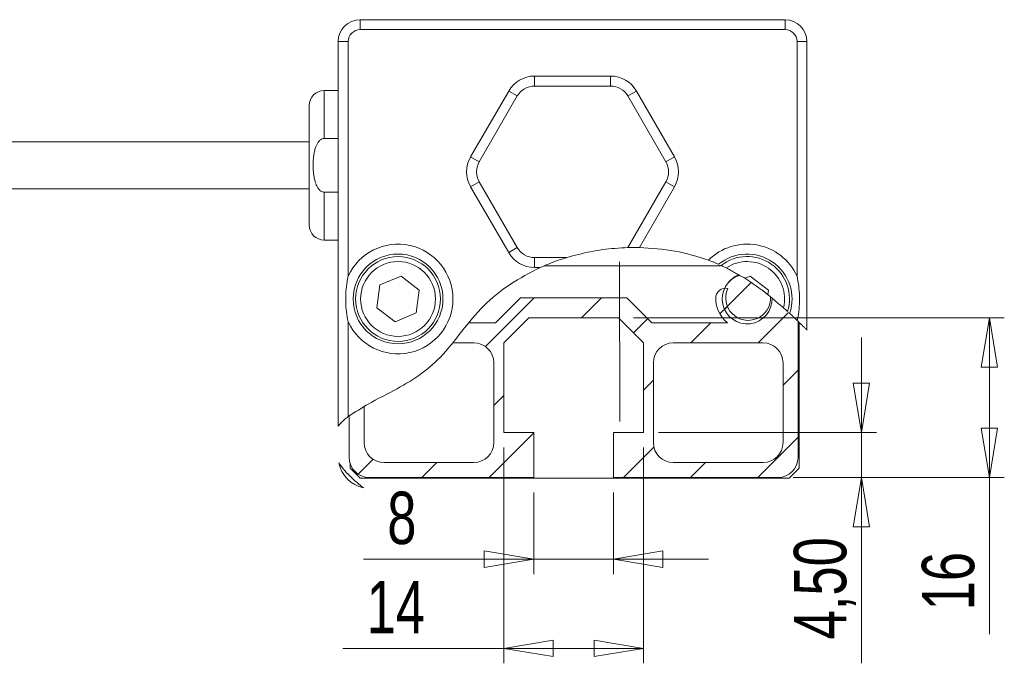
# Model space of a CAD drawing. Header units: millimetres. Extents: x 25 to 384, y 77 to 282.
# Tile 2 of 4: x 91 to 156, y 217 to 260. Entities that reach past the tile are written whole.
import ezdxf

# ---------------------------------------------------------------- set-up
doc = ezdxf.new("R2010")
doc.units = ezdxf.units.MM
doc.linetypes.add('CENTERX2', pattern=[20.32, 12.7, -2.54, 2.54, -2.54])
doc.styles.add('SLDTEXTSTYLE0', font='TXT', dxfattribs={"width": 0.75})
doc.dimstyles.new('SLDDIMSTYLE0', dxfattribs={"dimtxt": 3.5, "dimasz": 3.302, "dimexe": 0, "dimexo": 0.0625, "dimgap": 0.875, "dimtad": 1, "dimtoh": 1, "dimlfac": 1.5, "dimrnd": 1e-09, "dimzin": 12, "dimdsep": 46, "dimtxsty": 'SLDTEXTSTYLE0', "dimblk1": 'CLOSED', "dimblk2": 'CLOSED', "dimsah": 1, "dimcen": 0.09, "dimadec": 0, "dimazin": 0, "dimtfac": 1, "dimtofl": 0, "dimtmove": 0, "dimatfit": 3, "dimldrblk": 'CLOSED', "dimfxl": 1, "dimtolj": 1, "dimtzin": 12, "dimarcsym": 0})
doc.dimstyles.new('SLDDIMSTYLE2', dxfattribs={"dimtxt": 3.5, "dimasz": 3.302, "dimexe": 0, "dimexo": 0.0625, "dimgap": 0.875, "dimtad": 1, "dimtoh": 1, "dimlfac": 1.5, "dimrnd": 1e-09, "dimzin": 12, "dimdsep": 46, "dimtxsty": 'SLDTEXTSTYLE0', "dimblk1": 'CLOSED', "dimblk2": 'CLOSED', "dimsah": 1, "dimcen": 0.09, "dimadec": 0, "dimazin": 0, "dimtfac": 1, "dimtofl": 0, "dimtmove": 0, "dimatfit": 3, "dimldrblk": 'CLOSED', "dimfxl": 1, "dimtolj": 1, "dimtzin": 12, "dimarcsym": 0})

# ---------------------------------------------------------------- blocks, each defined once
blk = doc.blocks.new('_CLOSED')
at = {"color": 0, "linetype": 'ByBlock', "lineweight": -2}
for p, q in [((-1, 0.166667), (0, 0)), ((-1, 0.166667), (-1, -0.166667)), ((0, 0), (-1, -0.166667)), ((0, 0), (-1, 0))]:
    blk.add_line(p, q, dxfattribs=at)
blk = doc.blocks.new('*D13')
at = {"color": 7, "linetype": 'Continuous', "lineweight": 0}
for p, q in [((146.846, 232.721), (146.846, 239.071)), ((133.277, 232.721), (147.846, 232.721)), ((146.846, 232.721), (146.846, 229.721)), ((142.277, 229.721), (147.846, 229.721)), ((146.846, 229.721), (146.846, 217.315))]:
    blk.add_line(p, q, dxfattribs=at)
at = {"color": 7, "linetype": 'Continuous', "lineweight": 0, "xscale": 3.302, "yscale": 3.302}
for p, rotation in [((146.846, 232.721, 2.067), 270), ((146.846, 229.721, 2.067), 90)]:
    blk.add_blockref('_CLOSED', p, dxfattribs=dict(at, rotation=rotation))
at = {"color": 7, "linetype": 'Continuous', "lineweight": 0, "insert": (142.334, 218.902), "char_height": 3.5, "attachment_point": 1, "rotation": 90, "style": 'SLDTEXTSTYLE0'}
blk.add_mtext('4,50', dxfattribs=at)
blk = doc.blocks.new('*D14')
at = {"color": 7, "linetype": 'Continuous', "lineweight": 0}
for p, q in [((131.61, 240.388), (156.399, 240.388)), ((155.399, 240.388), (155.399, 229.721)), ((142.277, 229.721), (156.399, 229.721)), ((155.399, 229.721), (155.399, 219.252))]:
    blk.add_line(p, q, dxfattribs=at)
at = {"color": 7, "linetype": 'Continuous', "lineweight": 0, "xscale": 3.302, "yscale": 3.302}
for p, rotation in [((155.399, 240.388, 2.067), 90), ((155.399, 229.721, 2.067), 270)]:
    blk.add_blockref('_CLOSED', p, dxfattribs=dict(at, rotation=rotation))
at = {"color": 7, "linetype": 'Continuous', "lineweight": 0, "insert": (150.887, 220.84), "char_height": 3.5, "attachment_point": 1, "rotation": 90, "style": 'SLDTEXTSTYLE0'}
blk.add_mtext('16', dxfattribs=at)
blk = doc.blocks.new('*D15')
at = {"color": 7, "linetype": 'Continuous', "lineweight": 0}
for p, q in [((124.943, 228.721), (124.943, 223.262)), ((130.277, 228.721), (130.277, 223.262)), ((124.943, 224.262), (113.567, 224.262)), ((124.943, 224.262), (130.277, 224.262)), ((130.277, 224.262), (136.627, 224.262))]:
    blk.add_line(p, q, dxfattribs=at)
at = {"color": 7, "linetype": 'Continuous', "lineweight": 0, "xscale": 3.302, "yscale": 3.302}
for p, rotation in [((124.943, 224.262, 2.067), 360), ((130.277, 224.262, 2.067), 180)]:
    blk.add_blockref('_CLOSED', p, dxfattribs=dict(at, rotation=rotation))
at = {"color": 7, "linetype": 'Continuous', "lineweight": 0, "insert": (115.154, 228.774), "char_height": 3.5, "attachment_point": 1, "style": 'SLDTEXTSTYLE0'}
blk.add_mtext('8', dxfattribs=at)
blk = doc.blocks.new('*D16')
at = {"color": 7, "linetype": 'Continuous', "lineweight": 0}
for p, q in [((122.943, 231.721), (122.943, 217.302)), ((132.277, 231.721), (132.277, 217.302)), ((122.943, 218.302), (112.184, 218.302)), ((122.943, 218.302), (132.277, 218.302))]:
    blk.add_line(p, q, dxfattribs=at)
at = {"color": 7, "linetype": 'Continuous', "lineweight": 0, "xscale": 3.302, "yscale": 3.302}
for p, rotation in [((122.943, 218.302, 2.067), 180), ((132.277, 218.302, 2.067), 360)]:
    blk.add_blockref('_CLOSED', p, dxfattribs=dict(at, rotation=rotation))
at = {"color": 7, "linetype": 'Continuous', "lineweight": 0, "insert": (113.771, 222.814), "char_height": 3.5, "attachment_point": 1, "style": 'SLDTEXTSTYLE0'}
blk.add_mtext('14', dxfattribs=at)

msp = doc.modelspace()

# ---------------------------------------------------------------- hatches: boundary and pattern name
at = {"linetype": 'Continuous', "lineweight": 0}
h = msp.add_hatch(dxfattribs=at)
h.set_pattern_fill('ANSI31', style=0)
edge = h.paths.add_edge_path(flags=0)
edge.add_arc((139.2099, 241.6547), 1.6667, 107.204939, 362.181445)
edge.add_spline(control_points=[(140.8754, 241.7182), (140.1936, 242.2772), (139.4757, 242.7979), (138.7169, 243.2468)], knot_values=[0, 0, 0, 0, 0.0039674, 0.0039674, 0.0039674, 0.0039674], weights=[1, 1, 1, 1], degree=3, periodic=0)
h = msp.add_hatch(dxfattribs=at)
h.set_pattern_fill('ANSI31', style=0)
edge = h.paths.add_edge_path(flags=0)
edge.add_arc((139.2099, 241.6547), 1.6667, 107.204939, 362.181445)
edge.add_spline(control_points=[(140.8754, 241.7182), (140.1936, 242.2772), (139.4757, 242.7979), (138.7169, 243.2468)], knot_values=[0, 0, 0, 0, 0.0039674, 0.0039674, 0.0039674, 0.0039674], weights=[1, 1, 1, 1], degree=3, periodic=0)
h = msp.add_hatch(dxfattribs=at)
h.set_pattern_fill('ANSI31', style=0)
edge = h.paths.add_edge_path(flags=0)
edge.add_arc((139.2766, 241.7214), 1.5, 106.183888, 110, ccw=False)
edge.add_spline(control_points=[(138.8585, 243.162), (138.8252, 243.1822), (138.7919, 243.2022), (138.7584, 243.2222)], knot_values=[0, 0, 0, 0, 0.0001752, 0.0001752, 0.0001752, 0.0001752], weights=[1, 1, 1, 1], degree=3, periodic=0)
edge.add_arc((139.425, 243.214), 0.6667, 179.299308, 187.160412)
h = msp.add_hatch(dxfattribs=at)
h.set_pattern_fill('ANSI31', style=0)
edge = h.paths.add_edge_path(flags=0)
edge.add_arc((139.2766, 241.7214), 1.5, 106.183888, 110, ccw=False)
edge.add_spline(control_points=[(138.8585, 243.162), (138.8252, 243.1822), (138.7919, 243.2022), (138.7584, 243.2222)], knot_values=[0, 0, 0, 0, 0.0001752, 0.0001752, 0.0001752, 0.0001752], weights=[1, 1, 1, 1], degree=3, periodic=0)
edge.add_arc((139.425, 243.214), 0.6667, 179.299308, 187.160412)
h = msp.add_hatch(dxfattribs=at)
h.set_pattern_fill('ANSI31', style=0)
edge = h.paths.add_edge_path(flags=0)
edge.add_line((119.5356, 238.7214), (120.9433, 238.7214))
edge.add_arc((120.9433, 237.3881), 1.3333, 0, 90, ccw=False)
edge.add_line((122.2766, 237.3881), (122.2766, 232.0547))
edge.add_arc((120.9433, 232.0547), 1.3333, 270, 360, ccw=False)
edge.add_line((120.9433, 230.7214), (114.9433, 230.7214))
edge.add_arc((114.9433, 232.0547), 1.3333, 180, 270, ccw=False)
edge.add_line((113.6099, 232.0547), (113.6099, 234.4746))
edge.add_spline(control_points=[(113.6099, 234.4746), (113.267, 234.28), (112.9278, 234.0759), (112.6099, 233.8425)], knot_values=[0, 0, 0, 0, 0.0017746, 0.0017746, 0.0017746, 0.0017746], weights=[1, 1, 1, 1], degree=3, periodic=0)
edge.add_line((112.6099, 233.8425), (112.6099, 231.0547))
edge.add_arc((113.9433, 231.0547), 1.3333, 180, 270)
edge.add_line((113.9433, 229.7214), (124.9433, 229.7214))
edge.add_line((124.9433, 229.7214), (124.9433, 232.7214))
edge.add_line((124.9433, 232.7214), (122.9433, 232.7214))
edge.add_line((122.9433, 232.7214), (122.9433, 238.7214))
edge.add_line((122.9433, 238.7214), (124.6099, 240.3881))
edge.add_line((124.6099, 240.3881), (130.6099, 240.3881))
edge.add_line((130.6099, 240.3881), (132.2766, 238.7214))
edge.add_line((132.2766, 238.7214), (132.2766, 232.7214))
edge.add_line((132.2766, 232.7214), (130.2766, 232.7214))
edge.add_line((130.2766, 232.7214), (130.2766, 229.7214))
edge.add_line((130.2766, 229.7214), (141.2766, 229.7214))
edge.add_arc((141.2766, 231.0547), 1.3333, 270, 360)
edge.add_line((142.6099, 231.0547), (142.6099, 240.1644))
edge.add_spline(control_points=[(142.6099, 240.1644), (142.0194, 240.7327), (141.4113, 241.2845), (140.7745, 241.8004)], knot_values=[0, 0, 0, 0, 0.0036881, 0.0036881, 0.0036881, 0.0036881], weights=[1, 1, 1, 1], degree=3, periodic=0)
edge.add_arc((139.2766, 241.7214), 1.5, -205, 3.018853, ccw=False)
edge.add_arc((137.7767, 241.7036), 0.6667, 77.839588, 180.679177)
edge.add_arc((139.2766, 241.7214), 2.1667, 180.679177, 230.284863)
edge.add_line((137.8922, 240.0547), (132.8289, 240.0547))
edge.add_line((132.8289, 240.0547), (131.1622, 241.7214))
edge.add_line((131.1622, 241.7214), (124.0576, 241.7214))
edge.add_line((124.0576, 241.7214), (122.391, 240.0547))
edge.add_line((122.391, 240.0547), (120.5926, 240.0547))
edge.add_spline(control_points=[(120.5926, 240.0547), (120.2354, 239.6142), (119.893, 239.1618), (119.5356, 238.7214)], knot_values=[0, 0, 0, 0, 0.0025522, 0.0025522, 0.0025522, 0.0025522], weights=[1, 1, 1, 1], degree=3, periodic=0)
edge = h.paths.add_edge_path(flags=0)
edge.add_arc((134.2766, 237.3881), 1.3333, 90, 180, ccw=False)
edge.add_line((134.2766, 238.7214), (140.2766, 238.7214))
edge.add_arc((140.2766, 237.3881), 1.3333, 0, 90, ccw=False)
edge.add_line((141.6099, 237.3881), (141.6099, 232.0547))
edge.add_arc((140.2766, 232.0547), 1.3333, 270, 360, ccw=False)
edge.add_line((140.2766, 230.7214), (134.2766, 230.7214))
edge.add_arc((134.2766, 232.0547), 1.3333, 180, 270, ccw=False)
edge.add_line((132.9433, 232.0547), (132.9433, 237.3881))
h = msp.add_hatch(dxfattribs=at)
h.set_pattern_fill('ANSI31', style=0)
edge = h.paths.add_edge_path(flags=0)
edge.add_line((119.5356, 238.7214), (120.9433, 238.7214))
edge.add_arc((120.9433, 237.3881), 1.3333, 0, 90, ccw=False)
edge.add_line((122.2766, 237.3881), (122.2766, 232.0547))
edge.add_arc((120.9433, 232.0547), 1.3333, 270, 360, ccw=False)
edge.add_line((120.9433, 230.7214), (114.9433, 230.7214))
edge.add_arc((114.9433, 232.0547), 1.3333, 180, 270, ccw=False)
edge.add_line((113.6099, 232.0547), (113.6099, 234.4746))
edge.add_spline(control_points=[(113.6099, 234.4746), (113.267, 234.28), (112.9278, 234.0759), (112.6099, 233.8425)], knot_values=[0, 0, 0, 0, 0.0017746, 0.0017746, 0.0017746, 0.0017746], weights=[1, 1, 1, 1], degree=3, periodic=0)
edge.add_line((112.6099, 233.8425), (112.6099, 231.0547))
edge.add_arc((113.9433, 231.0547), 1.3333, 180, 270)
edge.add_line((113.9433, 229.7214), (124.9433, 229.7214))
edge.add_line((124.9433, 229.7214), (124.9433, 232.7214))
edge.add_line((124.9433, 232.7214), (122.9433, 232.7214))
edge.add_line((122.9433, 232.7214), (122.9433, 238.7214))
edge.add_line((122.9433, 238.7214), (124.6099, 240.3881))
edge.add_line((124.6099, 240.3881), (130.6099, 240.3881))
edge.add_line((130.6099, 240.3881), (132.2766, 238.7214))
edge.add_line((132.2766, 238.7214), (132.2766, 232.7214))
edge.add_line((132.2766, 232.7214), (130.2766, 232.7214))
edge.add_line((130.2766, 232.7214), (130.2766, 229.7214))
edge.add_line((130.2766, 229.7214), (141.2766, 229.7214))
edge.add_arc((141.2766, 231.0547), 1.3333, 270, 360)
edge.add_line((142.6099, 231.0547), (142.6099, 240.1644))
edge.add_spline(control_points=[(142.6099, 240.1644), (142.0194, 240.7327), (141.4113, 241.2845), (140.7745, 241.8004)], knot_values=[0, 0, 0, 0, 0.0036881, 0.0036881, 0.0036881, 0.0036881], weights=[1, 1, 1, 1], degree=3, periodic=0)
edge.add_arc((139.2766, 241.7214), 1.5, -205, 3.018853, ccw=False)
edge.add_arc((137.7767, 241.7036), 0.6667, 77.839588, 180.679177)
edge.add_arc((139.2766, 241.7214), 2.1667, 180.679177, 230.284863)
edge.add_line((137.8922, 240.0547), (132.8289, 240.0547))
edge.add_line((132.8289, 240.0547), (131.1622, 241.7214))
edge.add_line((131.1622, 241.7214), (124.0576, 241.7214))
edge.add_line((124.0576, 241.7214), (122.391, 240.0547))
edge.add_line((122.391, 240.0547), (120.5926, 240.0547))
edge.add_spline(control_points=[(120.5926, 240.0547), (120.2354, 239.6142), (119.893, 239.1618), (119.5356, 238.7214)], knot_values=[0, 0, 0, 0, 0.0025522, 0.0025522, 0.0025522, 0.0025522], weights=[1, 1, 1, 1], degree=3, periodic=0)
edge = h.paths.add_edge_path(flags=0)
edge.add_arc((134.2766, 237.3881), 1.3333, 90, 180, ccw=False)
edge.add_line((134.2766, 238.7214), (140.2766, 238.7214))
edge.add_arc((140.2766, 237.3881), 1.3333, 0, 90, ccw=False)
edge.add_line((141.6099, 237.3881), (141.6099, 232.0547))
edge.add_arc((140.2766, 232.0547), 1.3333, 270, 360, ccw=False)
edge.add_line((140.2766, 230.7214), (134.2766, 230.7214))
edge.add_arc((134.2766, 232.0547), 1.3333, 180, 270, ccw=False)
edge.add_line((132.9433, 232.0547), (132.9433, 237.3881))

# ---------------------------------------------------------------- linework, layer by layer
at = {"color": 7, "linetype": 'Continuous', "lineweight": 15}
for p, q in [((113.3433, 260.3214), (113.3433, 259.6547)), ((113.3433, 260.3214), (141.7433, 260.3214)), ((141.7433, 259.6547), (141.7433, 260.3214)), ((141.7433, 259.6547), (113.3433, 259.6547)), ((111.8766, 233.1512), (111.8766, 258.8547)), ((111.8766, 258.8547), (112.5433, 258.8547)), ((112.5433, 258.8547), (112.5433, 243.1823)), ((142.5433, 243.1823), (142.5433, 258.8547)), ((142.5433, 258.8547), (143.2099, 258.8547)), ((143.2099, 258.8547), (143.2099, 239.5761)), ((125.0029, 256.5547), (130.0836, 256.5547)), ((125.0029, 255.8881), (125.0029, 256.5547)), ((130.0836, 255.8881), (130.0836, 256.5547)), ((110.9433, 255.5881), (110.9433, 252.3831)), ((120.7305, 251.1547), (123.2709, 255.5547)), ((123.8482, 255.2214), (123.2709, 255.5547)), ((130.0836, 255.8881), (125.0029, 255.8881)), ((131.2383, 255.2214), (131.8157, 255.5547)), ((131.8157, 255.5547), (134.356, 251.1547)), ((123.8482, 255.2214), (121.3079, 250.8214)), ((133.7786, 250.8214), (131.2383, 255.2214)), ((109.9433, 252.0241), (109.9433, 254.5881)), ((110.9433, 252.3831), (111.8766, 252.3831)), ((109.9433, 246.5881), (109.9433, 252.0241)), ((120.7305, 251.1547), (121.3079, 250.8214)), ((133.7786, 250.8214), (134.356, 251.1547)), ((120.7305, 249.1547), (121.3079, 249.4881)), ((121.3079, 249.4881), (123.8482, 245.0881)), ((131.2383, 245.0881), (133.7786, 249.4881)), ((133.7786, 249.4881), (134.356, 249.1547)), ((110.9433, 248.793), (111.8766, 248.793)), ((110.9433, 248.793), (110.9433, 245.5881)), ((123.2709, 244.7547), (120.7305, 249.1547)), ((134.356, 249.1547), (132.0091, 245.0898)), ((123.2709, 244.7547), (123.8482, 245.0881)), ((131.2409, 245.0865), (131.2383, 245.0881)), ((125.0029, 243.7547), (125.0029, 244.4214)), ((125.0029, 244.4214), (127.142, 244.4214)), ((125.3731, 243.7547), (125.0029, 243.7547)), ((125.676, 243.8774), (137.3758, 243.8774)), ((116.077, 243.1812), (114.6548, 242.5915)), ((117.2988, 242.2445), (116.077, 243.1812)), ((139.4103, 243.1812), (139.0613, 243.0365)), ((140.6321, 242.2445), (139.4103, 243.1812)), ((114.6548, 242.5915), (114.4544, 241.065)), ((117.0984, 240.718), (117.2988, 242.2445)), ((140.5929, 241.9459), (140.6321, 242.2445)), ((124.0576, 241.7214), (122.391, 240.0547)), ((131.1622, 241.7214), (124.0576, 241.7214)), ((131.1622, 241.7214), (132.8289, 240.0547)), ((114.4544, 241.065), (115.6762, 240.1282)), ((115.6762, 240.1282), (117.0984, 240.718)), ((124.6099, 240.3881), (122.9433, 238.7214)), ((124.6099, 240.3881), (130.6099, 240.3881)), ((130.6099, 240.3881), (132.2766, 238.7214)), ((112.5433, 240.1272), (112.5433, 233.7928)), ((122.391, 240.0547), (120.5926, 240.0547)), ((132.8289, 240.0547), (137.8922, 240.0547)), ((142.6099, 231.0547), (142.6099, 240.1644)), ((142.6766, 240.0997), (142.6766, 230.3547)), ((119.5356, 238.7214), (120.9433, 238.7214)), ((122.9433, 238.7214), (122.9433, 232.7214)), ((132.2766, 238.7214), (132.2766, 232.7214)), ((140.2766, 238.7214), (134.2766, 238.7214)), ((122.2766, 237.3881), (122.2766, 232.0547)), ((132.9433, 237.3881), (132.9433, 232.0547)), ((141.6099, 237.3881), (141.6099, 232.0547)), ((113.6099, 234.4746), (113.6099, 232.0547)), ((112.6099, 231.0547), (112.6099, 233.8425)), ((122.9433, 232.7214), (124.9433, 232.7214)), ((124.9433, 232.7214), (124.9433, 229.7214)), ((132.2766, 232.7214), (130.2766, 232.7214)), ((130.2766, 232.7214), (130.2766, 229.7214)), ((112.6766, 230.3547), (112.6766, 230.6384)), ((112.6766, 230.3547), (113.3433, 229.6881)), ((114.9433, 230.7214), (120.9433, 230.7214)), ((140.2766, 230.7214), (134.2766, 230.7214)), ((142.0099, 229.6881), (142.6766, 230.3547)), ((142.0099, 229.6881), (113.3433, 229.6881)), ((124.9433, 229.7214), (113.9433, 229.7214)), ((130.2766, 229.7214), (141.2766, 229.7214))]:
    msp.add_line(p, q, dxfattribs=at)
at = {"color": 7, "linetype": 'CENTERX2', "lineweight": 0}
msp.add_line((130.6766, 244.1327), (130.6985, 233.4661), dxfattribs=at)
at = {"color": 7, "linetype": 'Continuous', "lineweight": 15}
for radius in [3, 2.8333, 2.5]:
    msp.add_circle((115.8766, 241.6547), radius, dxfattribs=at)
for centre, radius, start, end in [((113.3433, 258.8547), 1.4667, 90, 180), ((141.7433, 258.8547), 1.4667, 0, 90), ((113.3433, 258.8547), 0.8, 90, 180), ((141.7433, 258.8547), 0.8, 0, 90), ((125.0029, 254.5547), 2, 90, 150), ((130.0836, 254.5547), 2, 30, 90), ((110.9433, 254.5881), 1, 90, 180), ((125.0029, 254.5547), 1.3333, 90, 150), ((130.0836, 254.5547), 1.3333, 30, 90), ((122.4626, 250.1547), 2, 150, 210), ((122.4626, 250.1547), 1.3333, 150, 210), ((132.6239, 250.1547), 1.3333, 330, 30), ((132.6239, 250.1547), 2, 330, 30), ((110.9433, 246.5881), 1, 180, 270), ((115.8766, 241.6547), 3.6667, 0, 155.380023), ((125.0029, 245.7547), 1.3333, 210, 270), ((130.0836, 245.7547), 1.3333, 329.919295, 330), ((139.2099, 241.6547), 3.6667, 24.619977, 134.949489), ((125.0029, 245.7547), 2, 210, 270), ((139.2099, 241.6547), 3, 341.270552, 129.39682), ((139.2099, 241.6547), 2.8333, 342.766289, 127.705198), ((139.2099, 241.6547), 2.5, 346.347516, 123.761715), ((139.2099, 241.6547), 1.6667, 107.204939, 2.181445), ((139.3433, 241.6547), 1.7667, 113.28603, 140.041473), ((137.7767, 241.7036), 0.6667, 77.839588, 180.679177), ((139.2766, 241.7214), 1.5, 155, 3.018853), ((115.8766, 241.6547), 3.6667, 204.619977, 0), ((139.2766, 241.7214), 2.1667, 180.679177, 230.284863), ((120.9433, 237.3881), 1.3333, 0, 90), ((134.2766, 237.3881), 1.3333, 90, 180), ((140.2766, 237.3881), 1.3333, 0, 90), ((114.9433, 232.0547), 1.3333, 180, 270), ((120.9433, 232.0547), 1.3333, 270, 0), ((134.2766, 232.0547), 1.3333, 180, 270), ((140.2766, 232.0547), 1.3333, 270, 0), ((113.9433, 231.0547), 1.3333, 180, 270), ((141.2766, 231.0547), 1.3333, 270, 0), ((114.0099, 231.1214), 2.1333, 191.254184, 258.114158)]:
    msp.add_arc(centre, radius, start, end, dxfattribs=at)
for points in [[(111.8766, 255.5881), (110.9433, 255.5881)], [(109.9433, 252.1547), (59.2766, 252.1547)], [(59.2766, 249.0214), (109.9433, 249.0214)], [(110.9433, 245.5881), (111.8766, 245.5881)], [(131.2409, 245.0865), (131.2374, 245.0864)], [(137.3589, 243.9084), (137.4237, 243.8774)], [(139.0613, 243.0365), (137.8206, 243.7331)], [(141.6393, 241.0646), (140.5929, 241.9459)]]:
    msp.add_open_spline(points, degree=1, dxfattribs=at)
for points, knots in [([(110.9433, 252.3831), (110.8993, 252.3783), (110.8115, 252.3686), (110.7019, 252.304), (110.6137, 252.2253), (110.5239, 252.1154), (110.4371, 251.9648), (110.3524, 251.7549), (110.286, 251.5127), (110.2379, 251.2409), (110.2089, 250.9634), (110.1961, 250.6798), (110.1989, 250.3924), (110.2181, 250.1013), (110.2568, 249.8098), (110.3144, 249.5477), (110.3905, 249.3181), (110.4677, 249.1539), (110.5486, 249.0294), (110.6166, 248.9485), (110.6892, 248.8837), (110.7753, 248.8281), (110.8635, 248.7966), (110.9253, 248.7938), (110.9433, 248.793)], [0, 0, 0, 0, 0.0313834, 0.0625957, 0.0889288, 0.1159719, 0.1638089, 0.2128, 0.2777206, 0.3433111, 0.410232, 0.4774117, 0.5465478, 0.6159115, 0.6862028, 0.756989, 0.8077455, 0.8592059, 0.8863567, 0.9139001, 0.9346066, 0.9557901, 0.9871459, 1, 1, 1, 1]), ([(131.2374, 245.0864), (130.9467, 245.0729), (130.1083, 245.034), (128.7294, 244.8491), (127.6709, 244.5639), (127.142, 244.4214)], [0, 0, 0, 0, 0.2098964, 0.6052682, 1, 1, 1, 1]), ([(132.0091, 245.0898), (131.8949, 245.0913), (131.6832, 245.0942), (131.4404, 245.0913), (131.2881, 245.0879), (131.2564, 245.087), (131.2409, 245.0865)], [0, 0, 0, 0, 0.320612, 0.5942828, 0.8028116, 1, 1, 1, 1]), ([(136.6195, 244.2497), (135.8778, 244.4828), (134.3761, 244.9545), (132.8044, 245.0443), (132.0091, 245.0898)], [0, 0, 0, 0, 0.4939362, 1, 1, 1, 1]), ([(127.142, 244.4214), (127.1389, 244.4205), (127.132, 244.4183), (127.0666, 244.3983), (126.8595, 244.3333), (126.2775, 244.1403), (125.7403, 243.9113), (125.3731, 243.7547)], [0, 0, 0, 0, 0.03684433, 0.08315325, 0.16751173, 0.43092123, 1, 1, 1, 1]), ([(137.3059, 243.973), (137.2994, 243.9759), (137.2864, 243.9816), (137.1865, 244.0249), (137.0362, 244.088), (136.8405, 244.1669), (136.6927, 244.2223), (136.6195, 244.2497)], [0, 0, 0, 0, 0.1877404, 0.3751502, 0.5713086, 0.7873773, 1, 1, 1, 1]), ([(125.3731, 243.7547), (124.6881, 243.4033), (123.33, 242.7065), (121.5593, 241.2496), (120.1327, 239.4938), (118.8392, 237.8001), (117.2733, 236.4841), (115.6214, 235.5337), (113.9863, 234.7228), (113, 234.0872), (112.5433, 233.7928)], [0, 0, 0, 0, 0.1404164, 0.2784005, 0.4149003, 0.5532533, 0.6667548, 0.7857513, 0.9007985, 1, 1, 1, 1]), ([(137.4771, 243.8964), (137.4803, 243.8949), (137.4866, 243.892), (137.5356, 243.8695), (137.6089, 243.8353), (137.707, 243.7887), (137.7816, 243.7522), (137.8206, 243.7331)], [0, 0, 0, 0, 0.1829954, 0.3656872, 0.5564069, 0.7679252, 1, 1, 1, 1]), ([(112.5433, 240.1272), (112.5428, 240.1293), (112.4473, 240.5676), (112.3836, 241.0804), (112.3705, 242.0371), (112.4263, 242.6134), (112.5287, 243.1156), (112.5428, 243.1801), (112.5433, 243.1823)], [0, 0, 0, 0, 0.0021241, 0.4375572, 0.5000066, 0.935552, 0.9978759, 1, 1, 1, 1]), ([(139.0613, 243.0365), (139.5757, 242.69), (140.096, 242.3394), (140.5873, 241.9503), (140.5929, 241.9459)], [0, 0, 0, 0, 0.9886341, 1, 1, 1, 1]), ([(142.5433, 243.1823), (142.5437, 243.1801), (142.6392, 242.7418), (142.703, 242.229), (142.716, 241.2724), (142.6639, 240.7223), (142.5685, 240.248), (142.5611, 240.2113)], [0, 0, 0, 0, 0.0021851, 0.4501356, 0.5143801, 0.9624461, 1, 1, 1, 1]), ([(141.6393, 241.0646), (141.6738, 241.0339), (141.7428, 240.9723), (141.8322, 240.8916), (141.8926, 240.8367), (141.9144, 240.8168), (141.9157, 240.8156), (141.9161, 240.8153)], [0, 0, 0, 0, 0.2497594, 0.5002191, 0.7301332, 0.9347401, 1, 1, 1, 1]), ([(142.5611, 240.2113), (142.5042, 240.2656), (142.3859, 240.3788), (142.2255, 240.5296), (142.1063, 240.6405), (142.0559, 240.6869), (142.0522, 240.6904), (142.0511, 240.6914)], [0, 0, 0, 0, 0.2216633, 0.4611454, 0.6946644, 0.9111257, 1, 1, 1, 1]), ([(143.2099, 239.5761), (143.2052, 239.5809), (143.1956, 239.5904), (143.1182, 239.6674), (142.978, 239.8062), (142.7803, 240.0002), (142.6293, 240.1456), (142.5611, 240.2113)], [0, 0, 0, 0, 0.1441448, 0.2876056, 0.4903393, 0.7697711, 1, 1, 1, 1]), ([(112.5433, 233.7928), (112.4991, 233.7588), (112.4096, 233.6898), (112.2808, 233.581), (112.1588, 233.469), (112.0382, 233.3462), (111.9437, 233.2373), (111.8858, 233.1633), (111.8794, 233.1549), (111.8766, 233.1512)], [0, 0, 0, 0, 0.13425928, 0.27193556, 0.41541962, 0.56308661, 0.75414265, 0.89084377, 1, 1, 1, 1]), ([(111.9176, 230.705), (111.9195, 230.7022), (111.9236, 230.6958), (111.9612, 230.6385), (112.0493, 230.5108), (112.2689, 230.223), (112.6618, 229.796), (113.072, 229.431), (113.3518, 229.2035), (113.4682, 229.1122), (113.5435, 229.0543), (113.5689, 229.035), (113.5703, 229.034), (113.5705, 229.0338)], [0, 0, 0, 0, 0.032476, 0.0719029, 0.1332422, 0.2478974, 0.485516, 0.7562906, 0.8278058, 0.8997302, 0.9442282, 0.9891375, 1, 1, 1, 1])]:
    msp.add_open_spline(points, degree=3, knots=knots, dxfattribs=at)

# ---------------------------------------------------------------- dimensions: what is measured, and where the dimension line sits
at = {"color": 7, "linetype": 'Continuous', "lineweight": 0}
for base, p1, dimstyle, picture, middle in [((155.3988, 229.7214), (130.6099, 240.3881), 'SLDDIMSTYLE0', '*D14', (155.3988, 223.4257)), ((146.8456, 229.7214), (132.2766, 232.7214), 'SLDDIMSTYLE2', '*D13', (146.8456, 223.4257))]:
    dim = msp.add_linear_dim(base=base, p1=p1, p2=(141.2766, 229.7214), angle=90, dimstyle=dimstyle, dxfattribs=at)
    dim.commit()
    dim.dimension.update_dxf_attribs({"geometry": picture, "text_midpoint": middle, "dimtype": 160})
for base, p1, p2, dimstyle, picture, middle in [((132.2766, 218.3022), (122.9433, 232.7214), (132.2766, 232.7214), 'SLDDIMSTYLE0', '*D16', (116.3571, 218.3022)), ((130.2766, 224.262), (124.9433, 229.7214), (130.2766, 229.7214), 'SLDDIMSTYLE2', '*D15', (116.4461, 224.262))]:
    dim = msp.add_linear_dim(base=base, p1=p1, p2=p2, dimstyle=dimstyle, dxfattribs=at)
    dim.commit()
    dim.dimension.update_dxf_attribs({"geometry": picture, "text_midpoint": middle, "dimtype": 160})

doc.saveas('drawing.dxf')
